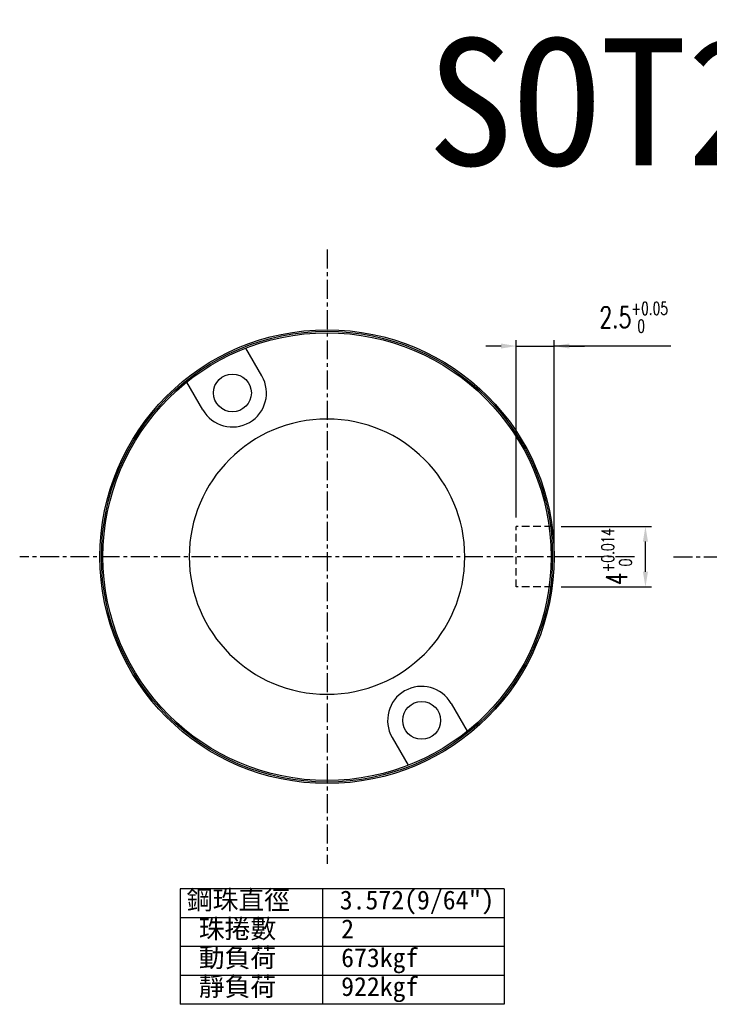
# Model space of a CAD drawing. Header units: millimetres. Extents: x 16.2 to 116, y 28.2 to 93.3.
# Tile 1 of 54: x 16.2 to 61.8, y 28.2 to 93.3. Entities that reach past the tile are written whole.
import ezdxf
from ezdxf.enums import TextEntityAlignment as Align

# ---------------------------------------------------------------- set-up
doc = ezdxf.new("R2010")
doc.units = ezdxf.units.MM
doc.linetypes.add('CENTER', pattern=[2, 1.25, -0.25, 0.25, -0.25])
doc.linetypes.add('DASHED', pattern=[0.75, 0.5, -0.25])
for name, color, linetype in [('CHA', 2, 'Continuous'), ('CL', 1, 'CENTER'), ('DIM', 4, 'Continuous'), ('HID', 2, 'DASHED'), ('OUT', 3, 'Continuous')]:
    doc.layers.add(name, color=color, linetype=linetype)
doc.styles.add('DIM-7', font='SIMPLEX.shx', dxfattribs={"width": 0.7, "bigfont": 'chineset.shx'})
doc.styles.add('T', font='kaiu.ttf')
doc.dimstyles.new('CNS', dxfattribs={"dimscale": 0.4, "dimtxt": 3.5, "dimasz": 2.5, "dimexe": 1, "dimexo": 1.5, "dimgap": 0.09, "dimtad": 0, "dimtoh": 1, "dimdsep": 46, "dimtxsty": 'DIM-7', "dimcen": 0.09, "dimclrd": 256, "dimclre": 256, "dimclrt": 4, "dimadec": 0, "dimazin": 0, "dimtfac": 1, "dimtmove": 1, "dimatfit": 0, "dimfxl": 0, "dimtvp": 0.971429, "dimtolj": 1, "dimarcsym": 0})

# ---------------------------------------------------------------- blocks, each defined once
blk = doc.blocks.new('*D7')
at = {"layer": 'DEFPOINTS', "color": 0}
for p in [(51.371, 59.831), (57.537, 59.831), (51.371, 55.831)]:
    blk.add_point(p, dxfattribs=at)
at = {"layer": 'DIM', "lineweight": -2}
for p, q in [((51.971, 59.831), (57.937, 59.831)), ((57.537, 56.831), (57.537, 58.831)), ((51.971, 55.831), (57.937, 55.831))]:
    blk.add_line(p, q, dxfattribs=at)
at = {"layer": 'DIM'}
for points in [[(57.37, 58.831), (57.703, 58.831), (57.537, 59.831)], [(57.37, 56.831), (57.703, 56.831), (57.537, 55.831)]]:
    blk.add_solid(points, dxfattribs=at)
at = {"layer": 'DIM', "color": 4, "insert": (55.633, 57.831), "char_height": 1.4, "attachment_point": 5, "rotation": 90, "style": 'DIM-7'}
blk.add_mtext('\\A1;4{\\H0.840000;\\S+0.014^  0;}', dxfattribs=at)
blk = doc.blocks.new('*D8')
at = {"layer": 'DEFPOINTS', "color": 0}
for p in [(51.505, 71.756), (49.001, 59.831), (51.505, 57.831)]:
    blk.add_point(p, dxfattribs=at)
at = {"layer": 'DIM', "lineweight": -2}
for p, q in [((48.001, 71.756), (47.001, 71.756)), ((49.001, 60.431), (49.001, 72.156)), ((49.001, 71.756), (51.505, 71.756)), ((49.001, 71.756), (51.505, 71.756)), ((51.505, 58.431), (51.505, 72.156)), ((59.222, 71.756), (51.505, 71.756)), ((52.505, 71.756), (53.505, 71.756))]:
    blk.add_line(p, q, dxfattribs=at)
at = {"layer": 'DIM'}
for points in [[(48.001, 71.923), (48.001, 71.59), (49.001, 71.756)], [(52.505, 71.923), (52.505, 71.59), (51.505, 71.756)]]:
    blk.add_solid(points, dxfattribs=at)
at = {"layer": 'DIM', "color": 4, "insert": (56.759, 73.66), "char_height": 1.4, "attachment_point": 5, "style": 'DIM-7'}
blk.add_mtext('\\A1;2.5{\\H0.840000;\\S+0.05^  0;}', dxfattribs=at)

msp = doc.modelspace()

# ---------------------------------------------------------------- linework, layer by layer
at = {"layer": 'CL', "linetype": 'CENTER'}
for p, q in [((36.505, 78.13), (36.505, 37.532)), ((56.804, 57.831), (16.205, 57.831))]:
    msp.add_line(p, q, dxfattribs=at)
at = {"layer": 'CL'}
msp.add_line((59.397, 57.831), (115.96, 57.831), dxfattribs=at)
at = {"layer": 'DIM'}
for p, q in [((48.2, 35.863), (26.797, 35.863)), ((26.797, 35.863), (26.797, 28.238)), ((36.202, 35.863), (36.202, 28.238)), ((48.2, 35.863), (48.2, 28.238)), ((48.2, 33.957), (26.797, 33.957)), ((48.2, 32.05), (26.797, 32.05)), ((48.2, 30.144), (26.797, 30.144)), ((48.2, 28.238), (26.797, 28.238))]:
    msp.add_line(p, q, dxfattribs=at)
at = {"layer": 'HID', "linetype": 'DASHED'}
for p, q in [((51.371, 59.831), (49.001, 59.831)), ((49.005, 55.831), (49.005, 59.831)), ((51.371, 55.831), (49.001, 55.831))]:
    msp.add_line(p, q, dxfattribs=at)
at = {"layer": 'OUT'}
for p, q in [((32.203, 69.782), (31.139, 71.625)), ((28.306, 67.532), (27.242, 69.375)), ((44.703, 48.131), (45.767, 46.288)), ((40.806, 45.881), (41.87, 44.038))]:
    msp.add_line(p, q, dxfattribs=at)
for centre, radius in [((36.505, 57.831), 15), ((36.505, 57.831), 14.9), ((36.505, 57.831), 14.8), ((30.255, 68.657), 1.25), ((42.755, 47.006), 1.25)]:
    msp.add_circle(centre, radius, dxfattribs=at)
for centre, radius, start, end in [((30.255, 68.657), 2.25, 210.00001, 29.99999), ((36.505, 57.831), 9.1, 90, 270), ((36.505, 57.831), 9.1, 270, 90), ((42.755, 47.006), 2.25, 30.00001, 209.99999)]:
    msp.add_arc(centre, radius, start, end, dxfattribs=at)

# ---------------------------------------------------------------- texts
at = {"layer": 'CHA', "style": 'T'}
msp.add_text('SOT20', height=8.4, dxfattribs=at).set_placement((57.409, 87.895), align=Align.MIDDLE)
at = {"layer": 'DIM', "style": 'T'}
for s, p in [('鋼珠直徑', (27.238, 34.51)), ('3.572(9/64")', (37.345, 34.51)), ('珠捲數', (28.032, 32.603)), ('2', (37.438, 32.603)), ('動負荷', (28.032, 30.697)), ('673kgf', (37.438, 30.697)), ('靜負荷', (28.032, 28.791)), ('922kgf', (37.438, 28.791))]:
    msp.add_text(s, height=1.25, dxfattribs=at).set_placement(p)

# ---------------------------------------------------------------- dimensions: what is measured, and where the dimension line sits
at = {"layer": 'DIM'}
for base, p1, p2, angle, override, picture, middle in [((51.505, 71.756), (49.001, 59.831), (51.505, 57.831), 180, {"dimtol": 1, "dimtp": 0.05, "dimtfac": 0.6}, '*D8', (56.759, 71.61)), ((57.537, 59.831), (51.371, 55.831), (51.371, 59.831), 270, {"dimtol": 1, "dimtp": 0.014, "dimtfac": 0.6, "dimtdec": 3}, '*D7', (57.537, 57.831))]:
    dim = msp.add_linear_dim(base=base, p1=p1, p2=p2, angle=angle, dimstyle='CNS', override=override, dxfattribs=at)
    dim.commit()
    dim.dimension.update_dxf_attribs({"geometry": picture, "text_midpoint": middle, "dimtype": 160})

doc.saveas('drawing.dxf')
